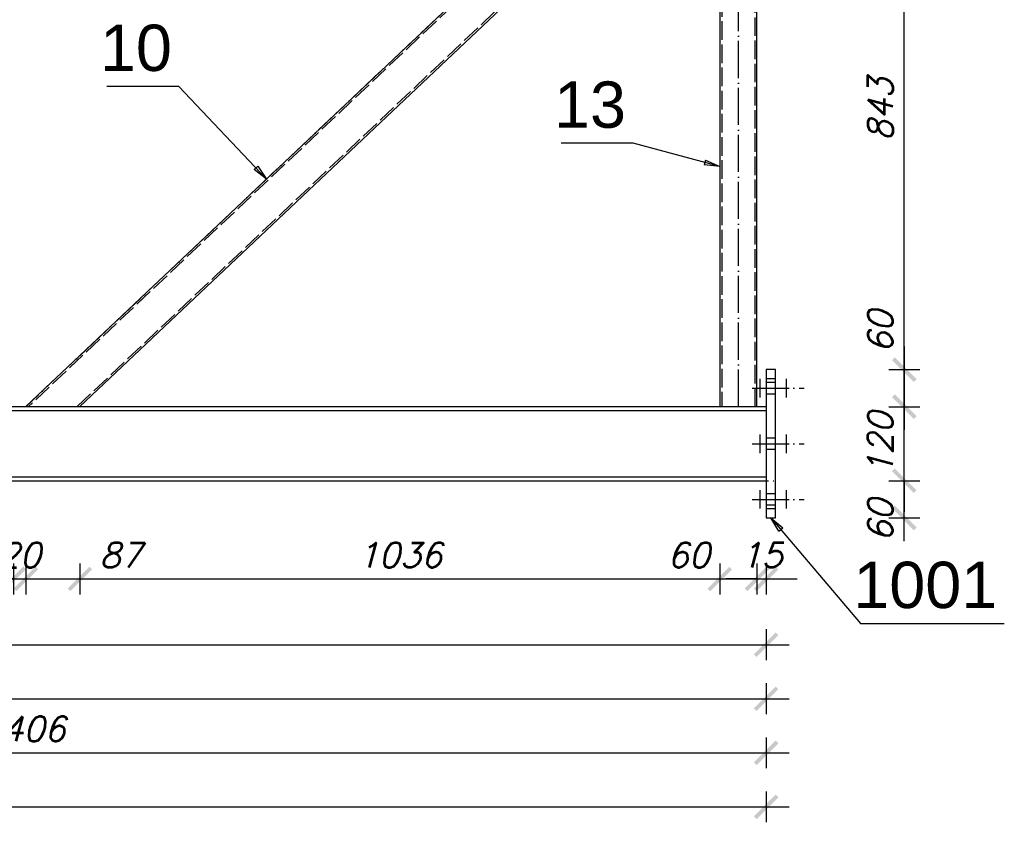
# Model space of a CAD drawing. Header units: millimetres. Extents: x 1814 to 94182, y 11562 to 49454.
# Tile 231 of 256: x 17009 to 17168, y 28703 to 28833. Entities that reach past the tile are written whole.
import ezdxf

# ---------------------------------------------------------------- set-up
doc = ezdxf.new("R2010")
doc.units = ezdxf.units.MM
doc.linetypes.add('ACAD_ISO02W100', pattern=[15, 12, -3])
doc.linetypes.add('ACAD_ISO04W100', pattern=[30, 24, -3, 0, -3])
doc.layers.add('wymiar', color=135, linetype='Continuous', lineweight=9)
doc.styles.add('ARIAL', font='arial.ttf')
doc.styles.add('WYMIARY', font='simplex.shx', dxfattribs={"oblique": 15})
doc.dimstyles.new('1-25', dxfattribs={"dimscale": 25, "dimtxt": 0.16, "dimasz": 0.2, "dimexe": 0.1, "dimexo": 0.1, "dimgap": 0.075, "dimtad": 1, "dimdec": 0, "dimlfac": 10, "dimrnd": 0.01, "dimzin": 9, "dimtxsty": 'WYMIARY', "dimblk": 'ARCHTICK', "dimcen": 0.2, "dimdle": 0.15, "dimadec": 1, "dimazin": 1, "dimtfac": 1, "dimtdec": 0, "dimtix": 1, "dimtmove": 2, "dimatfit": 3, "dimldrblk": 'ARCHTICK', "dimfxl": 0, "dimarcsym": 0})

# ---------------------------------------------------------------- blocks, each defined once
blk = doc.blocks.new('_ARCHTICK')
at = {"color": 0, "linetype": 'ByBlock', "lineweight": -2}
blk.add_solid([(0.398, 0.309), (0.309, 0.398), (-0.309, -0.398), (-0.398, -0.309)], dxfattribs=at)
blk = doc.blocks.new('*D771')
at = {"layer": 'Defpoints', "color": 0}
for p in [(16998.54, 28770.59), (17007.85, 28770.59), (17007.85, 28742.7)]:
    blk.add_point(p, dxfattribs=at)
at = {"layer": 'wymiar', "color": 0, "lineweight": -2}
for p, q in [((16998.54, 28745.2), (16998.54, 28740.2)), ((17007.85, 28745.2), (17007.85, 28740.2)), ((16994.79, 28742.7), (17011.6, 28742.7))]:
    blk.add_line(p, q, dxfattribs=at)
at = {"layer": 'wymiar', "color": 0, "lineweight": -2, "xscale": 5, "yscale": 5, "zscale": 5, "rotation": 180}
blk.add_blockref('_ARCHTICK', (16998.54, 28742.7), dxfattribs=at)
at = {"layer": 'wymiar', "color": 0, "lineweight": -2, "xscale": 5, "yscale": 5, "zscale": 5}
blk.add_blockref('_ARCHTICK', (17007.85, 28742.7), dxfattribs=at)
at = {"layer": 'wymiar', "color": 0, "insert": (16992.28, 28746.57), "char_height": 4, "attachment_point": 5, "style": 'WYMIARY'}
blk.add_mtext('93', dxfattribs=at)
blk = doc.blocks.new('*D772')
at = {"layer": 'Defpoints', "color": 0}
for p in [(17007.85, 28770.59), (17009.85, 28770.59), (17009.85, 28742.7)]:
    blk.add_point(p, dxfattribs=at)
at = {"layer": 'wymiar', "color": 0, "lineweight": -2}
for p, q in [((17007.85, 28745.2), (17007.85, 28740.2)), ((17009.85, 28745.2), (17009.85, 28740.2)), ((17007.85, 28742.7), (17002.85, 28742.7)), ((17007.85, 28742.7), (17009.85, 28742.7)), ((17009.85, 28742.7), (17014.85, 28742.7))]:
    blk.add_line(p, q, dxfattribs=at)
at = {"layer": 'wymiar', "color": 0, "lineweight": -2, "xscale": 5, "yscale": 5, "zscale": 5}
blk.add_blockref('_ARCHTICK', (17007.85, 28742.7), dxfattribs=at)
at = {"layer": 'wymiar', "color": 0, "lineweight": -2, "xscale": 5, "yscale": 5, "zscale": 5, "rotation": 180}
blk.add_blockref('_ARCHTICK', (17009.85, 28742.7), dxfattribs=at)
at = {"layer": 'wymiar', "color": 0, "insert": (17008.85, 28746.57), "char_height": 4, "attachment_point": 5, "style": 'WYMIARY'}
blk.add_mtext('20', dxfattribs=at)
blk = doc.blocks.new('*D773')
at = {"layer": 'Defpoints', "color": 0}
for p in [(17009.85, 28770.59), (17018.59, 28770.59), (17018.59, 28742.7)]:
    blk.add_point(p, dxfattribs=at)
at = {"layer": 'wymiar', "color": 0, "lineweight": -2}
for p, q in [((17009.85, 28745.2), (17009.85, 28740.2)), ((17018.59, 28745.2), (17018.59, 28740.2)), ((17006.1, 28742.7), (17022.34, 28742.7))]:
    blk.add_line(p, q, dxfattribs=at)
at = {"layer": 'wymiar', "color": 0, "lineweight": -2, "xscale": 5, "yscale": 5, "zscale": 5, "rotation": 180}
blk.add_blockref('_ARCHTICK', (17009.85, 28742.7), dxfattribs=at)
at = {"layer": 'wymiar', "color": 0, "lineweight": -2, "xscale": 5, "yscale": 5, "zscale": 5}
blk.add_blockref('_ARCHTICK', (17018.59, 28742.7), dxfattribs=at)
at = {"layer": 'wymiar', "color": 0, "insert": (17025.2, 28746.57), "char_height": 4, "attachment_point": 5, "style": 'WYMIARY'}
blk.add_mtext('87', dxfattribs=at)
blk = doc.blocks.new('*D774')
at = {"layer": 'Defpoints', "color": 0}
for p in [(17018.59, 28770.59), (17122.2, 28770.59), (17122.2, 28742.7)]:
    blk.add_point(p, dxfattribs=at)
at = {"layer": 'wymiar', "color": 0, "lineweight": -2}
for p, q in [((17018.59, 28745.2), (17018.59, 28740.2)), ((17122.2, 28745.2), (17122.2, 28740.2)), ((17014.84, 28742.7), (17125.95, 28742.7))]:
    blk.add_line(p, q, dxfattribs=at)
at = {"layer": 'wymiar', "color": 0, "lineweight": -2, "xscale": 5, "yscale": 5, "zscale": 5, "rotation": 180}
blk.add_blockref('_ARCHTICK', (17018.59, 28742.7), dxfattribs=at)
at = {"layer": 'wymiar', "color": 0, "lineweight": -2, "xscale": 5, "yscale": 5, "zscale": 5}
blk.add_blockref('_ARCHTICK', (17122.2, 28742.7), dxfattribs=at)
at = {"layer": 'wymiar', "color": 0, "insert": (17070.4, 28746.57), "char_height": 4, "attachment_point": 5, "style": 'WYMIARY'}
blk.add_mtext('1036', dxfattribs=at)
blk = doc.blocks.new('*D775')
at = {"layer": 'Defpoints', "color": 0}
for p in [(17122.2, 28770.59), (17128.2, 28770.59), (17128.2, 28742.7)]:
    blk.add_point(p, dxfattribs=at)
at = {"layer": 'wymiar', "color": 0, "lineweight": -2}
for p, q in [((17122.2, 28745.2), (17122.2, 28740.2)), ((17128.2, 28745.2), (17128.2, 28740.2)), ((17118.45, 28742.7), (17131.95, 28742.7))]:
    blk.add_line(p, q, dxfattribs=at)
at = {"layer": 'wymiar', "color": 0, "lineweight": -2, "xscale": 5, "yscale": 5, "zscale": 5, "rotation": 180}
blk.add_blockref('_ARCHTICK', (17122.2, 28742.7), dxfattribs=at)
at = {"layer": 'wymiar', "color": 0, "lineweight": -2, "xscale": 5, "yscale": 5, "zscale": 5}
blk.add_blockref('_ARCHTICK', (17128.2, 28742.7), dxfattribs=at)
at = {"layer": 'wymiar', "color": 0, "insert": (17117.16, 28746.57), "char_height": 4, "attachment_point": 5, "style": 'WYMIARY'}
blk.add_mtext('60', dxfattribs=at)
blk = doc.blocks.new('*D776')
at = {"layer": 'Defpoints', "color": 0}
for p in [(17128.2, 28770.59), (17129.7, 28770.59), (17129.7, 28742.7)]:
    blk.add_point(p, dxfattribs=at)
at = {"layer": 'wymiar', "color": 0, "lineweight": -2}
for p, q in [((17128.2, 28745.2), (17128.2, 28740.2)), ((17129.7, 28745.2), (17129.7, 28740.2)), ((17128.2, 28742.7), (17123.2, 28742.7)), ((17128.2, 28742.7), (17129.7, 28742.7)), ((17129.7, 28742.7), (17134.7, 28742.7))]:
    blk.add_line(p, q, dxfattribs=at)
at = {"layer": 'wymiar', "color": 0, "lineweight": -2, "xscale": 5, "yscale": 5, "zscale": 5}
blk.add_blockref('_ARCHTICK', (17128.2, 28742.7), dxfattribs=at)
at = {"layer": 'wymiar', "color": 0, "lineweight": -2, "xscale": 5, "yscale": 5, "zscale": 5, "rotation": 180}
blk.add_blockref('_ARCHTICK', (17129.7, 28742.7), dxfattribs=at)
at = {"layer": 'wymiar', "color": 0, "insert": (17128.95, 28746.57), "char_height": 4, "attachment_point": 5, "style": 'WYMIARY'}
blk.add_mtext('15', dxfattribs=at)
blk = doc.blocks.new('*D801')
at = {"layer": 'Defpoints', "color": 0}
for p in [(16168, 28758.59), (17129.7, 28758.59), (17129.7, 28705.81)]:
    blk.add_point(p, dxfattribs=at)
at = {"layer": 'wymiar', "color": 0, "lineweight": -2}
for p, q in [((16168, 28708.31), (16168, 28703.31)), ((17129.7, 28708.31), (17129.7, 28703.31)), ((16164.25, 28705.81), (17133.45, 28705.81))]:
    blk.add_line(p, q, dxfattribs=at)
at = {"layer": 'wymiar', "color": 0, "lineweight": -2, "xscale": 5, "yscale": 5, "zscale": 5, "rotation": 180}
blk.add_blockref('_ARCHTICK', (16168, 28705.81), dxfattribs=at)
at = {"layer": 'wymiar', "color": 0, "lineweight": -2, "xscale": 5, "yscale": 5, "zscale": 5}
blk.add_blockref('_ARCHTICK', (17129.7, 28705.81), dxfattribs=at)
at = {"layer": 'wymiar', "color": 0, "insert": (16648.85, 28709.69), "char_height": 4, "attachment_point": 5, "style": 'WYMIARY'}
blk.add_mtext('9617', dxfattribs=at)
blk = doc.blocks.new('*D803')
at = {"layer": 'Defpoints', "color": 0}
for p in [(16409.15, 28759.33), (17129.7, 28758.59), (17129.7, 28732.06)]:
    blk.add_point(p, dxfattribs=at)
at = {"layer": 'wymiar', "color": 0, "lineweight": -2}
for p, q in [((16409.15, 28734.56), (16409.15, 28729.56)), ((17129.7, 28734.56), (17129.7, 28729.56)), ((16405.4, 28732.06), (17133.45, 28732.06))]:
    blk.add_line(p, q, dxfattribs=at)
at = {"layer": 'wymiar', "color": 0, "lineweight": -2, "xscale": 5, "yscale": 5, "zscale": 5, "rotation": 180}
blk.add_blockref('_ARCHTICK', (16409.15, 28732.06), dxfattribs=at)
at = {"layer": 'wymiar', "color": 0, "lineweight": -2, "xscale": 5, "yscale": 5, "zscale": 5}
blk.add_blockref('_ARCHTICK', (17129.7, 28732.06), dxfattribs=at)
at = {"layer": 'wymiar', "color": 0, "insert": (16769.43, 28735.94), "char_height": 4, "attachment_point": 5, "style": 'WYMIARY'}
blk.add_mtext('7206', dxfattribs=at)
blk = doc.blocks.new('*D805')
at = {"layer": 'Defpoints', "color": 0}
for p in [(16649.15, 28759.33), (17129.7, 28758.59), (17129.7, 28723.31)]:
    blk.add_point(p, dxfattribs=at)
at = {"layer": 'wymiar', "color": 0, "lineweight": -2}
for p, q in [((16649.15, 28725.81), (16649.15, 28720.81)), ((17129.7, 28725.81), (17129.7, 28720.81)), ((16645.4, 28723.31), (17133.45, 28723.31))]:
    blk.add_line(p, q, dxfattribs=at)
at = {"layer": 'wymiar', "color": 0, "lineweight": -2, "xscale": 5, "yscale": 5, "zscale": 5, "rotation": 180}
blk.add_blockref('_ARCHTICK', (16649.15, 28723.31), dxfattribs=at)
at = {"layer": 'wymiar', "color": 0, "lineweight": -2, "xscale": 5, "yscale": 5, "zscale": 5}
blk.add_blockref('_ARCHTICK', (17129.7, 28723.31), dxfattribs=at)
at = {"layer": 'wymiar', "color": 0, "insert": (16889.43, 28727.19), "char_height": 4, "attachment_point": 5, "style": 'WYMIARY'}
blk.add_mtext('4806', dxfattribs=at)
blk = doc.blocks.new('*D807')
at = {"layer": 'Defpoints', "color": 0}
for p in [(16889.15, 28759.33), (17129.7, 28758.59), (17129.7, 28714.56)]:
    blk.add_point(p, dxfattribs=at)
at = {"layer": 'wymiar', "color": 0, "lineweight": -2}
for p, q in [((16889.15, 28717.06), (16889.15, 28712.06)), ((17129.7, 28717.06), (17129.7, 28712.06)), ((16885.4, 28714.56), (17133.45, 28714.56))]:
    blk.add_line(p, q, dxfattribs=at)
at = {"layer": 'wymiar', "color": 0, "lineweight": -2, "xscale": 5, "yscale": 5, "zscale": 5, "rotation": 180}
blk.add_blockref('_ARCHTICK', (16889.15, 28714.56), dxfattribs=at)
at = {"layer": 'wymiar', "color": 0, "lineweight": -2, "xscale": 5, "yscale": 5, "zscale": 5}
blk.add_blockref('_ARCHTICK', (17129.7, 28714.56), dxfattribs=at)
at = {"layer": 'wymiar', "color": 0, "insert": (17009.43, 28718.44), "char_height": 4, "attachment_point": 5, "style": 'WYMIARY'}
blk.add_mtext('2406', dxfattribs=at)
blk = doc.blocks.new('*D808')
at = {"layer": 'Defpoints', "color": 0}
for p in [(17129.7, 28758.59), (17152.07, 28758.59), (17130.45, 28752.59)]:
    blk.add_point(p, dxfattribs=at)
at = {"layer": 'wymiar', "color": 0, "lineweight": -2}
for p, q in [((17152.07, 28748.84), (17152.07, 28762.34)), ((17149.57, 28758.59), (17154.57, 28758.59)), ((17149.57, 28752.59), (17154.57, 28752.59))]:
    blk.add_line(p, q, dxfattribs=at)
at = {"layer": 'wymiar', "color": 0, "lineweight": -2, "xscale": 5, "yscale": 5, "zscale": 5}
for p, rotation in [((17152.07, 28758.59), 90), ((17152.07, 28752.59), 270)]:
    blk.add_blockref('_ARCHTICK', p, dxfattribs=dict(at, rotation=rotation))
at = {"layer": 'wymiar', "color": 0, "insert": (17148.19, 28752.18), "char_height": 4, "attachment_point": 5, "rotation": 90, "style": 'WYMIARY'}
blk.add_mtext('60', dxfattribs=at)
blk = doc.blocks.new('*D809')
at = {"layer": 'Defpoints', "color": 0}
for p in [(17131.2, 28770.59), (17152.07, 28770.59), (17129.7, 28758.59)]:
    blk.add_point(p, dxfattribs=at)
at = {"layer": 'wymiar', "color": 0, "lineweight": -2}
for p, q in [((17152.07, 28770.59), (17152.07, 28775.59)), ((17149.57, 28770.59), (17154.57, 28770.59)), ((17152.07, 28758.59), (17152.07, 28770.59)), ((17149.57, 28758.59), (17154.57, 28758.59)), ((17152.07, 28758.59), (17152.07, 28753.59))]:
    blk.add_line(p, q, dxfattribs=at)
at = {"layer": 'wymiar', "color": 0, "lineweight": -2, "xscale": 5, "yscale": 5, "zscale": 5}
for p, rotation in [((17152.07, 28770.59), 270), ((17152.07, 28758.59), 90)]:
    blk.add_blockref('_ARCHTICK', p, dxfattribs=dict(at, rotation=rotation))
at = {"layer": 'wymiar', "color": 0, "insert": (17148.19, 28764.59), "char_height": 4, "attachment_point": 5, "rotation": 90, "style": 'WYMIARY'}
blk.add_mtext('120', dxfattribs=at)
blk = doc.blocks.new('*D810')
at = {"layer": 'Defpoints', "color": 0}
for p in [(17131.2, 28860.86), (17152.07, 28860.86), (17131.2, 28776.59)]:
    blk.add_point(p, dxfattribs=at)
at = {"layer": 'wymiar', "color": 0, "lineweight": -2}
for p, q in [((17152.07, 28772.84), (17152.07, 28864.61)), ((17149.57, 28860.86), (17154.57, 28860.86)), ((17149.57, 28776.59), (17154.57, 28776.59))]:
    blk.add_line(p, q, dxfattribs=at)
at = {"layer": 'wymiar', "color": 0, "lineweight": -2, "xscale": 5, "yscale": 5, "zscale": 5}
for p, rotation in [((17152.07, 28860.86), 90), ((17152.07, 28776.59), 270)]:
    blk.add_blockref('_ARCHTICK', p, dxfattribs=dict(at, rotation=rotation))
at = {"layer": 'wymiar', "color": 0, "insert": (17148.19, 28818.73), "char_height": 4, "attachment_point": 5, "rotation": 90, "style": 'WYMIARY'}
blk.add_mtext('843', dxfattribs=at)
blk = doc.blocks.new('*D814')
at = {"layer": 'Defpoints', "color": 0}
for p in [(17130.45, 28776.59), (17129.7, 28770.59), (17152.07, 28770.59)]:
    blk.add_point(p, dxfattribs=at)
at = {"layer": 'wymiar', "color": 0, "lineweight": -2}
for p, q in [((17152.07, 28780.34), (17152.07, 28766.84)), ((17149.57, 28776.59), (17154.57, 28776.59)), ((17149.57, 28770.59), (17154.57, 28770.59))]:
    blk.add_line(p, q, dxfattribs=at)
at = {"layer": 'wymiar', "color": 0, "lineweight": -2, "xscale": 5, "yscale": 5, "zscale": 5}
for p, rotation in [((17152.07, 28776.59), 90), ((17152.07, 28770.59), 270)]:
    blk.add_blockref('_ARCHTICK', p, dxfattribs=dict(at, rotation=rotation))
at = {"layer": 'wymiar', "color": 0, "insert": (17148.19, 28782.73), "char_height": 4, "attachment_point": 5, "rotation": 90, "style": 'WYMIARY'}
blk.add_mtext('60', dxfattribs=at)

msp = doc.modelspace()

# ---------------------------------------------------------------- linework, layer by layer
at = {"color": 145, "linetype": 'Continuous', "ltscale": 0.25}
for p, q in [((17111.304, 28866.492), (17009.855, 28770.591)), ((17018.589, 28770.591), (17120.227, 28866.671)), ((17122.205, 28866.71), (17122.205, 28770.59)), ((17128.205, 28770.59), (17128.205, 28866.83)), ((17131.205, 28776.59), (17129.705, 28776.59)), ((17129.705, 28776.59), (17129.705, 28776.476)), ((17129.705, 28776.476), (17129.705, 28776.151)), ((17131.205, 28776.476), (17131.205, 28776.59)), ((17131.205, 28776.151), (17131.205, 28776.476)), ((17129.705, 28776.151), (17129.705, 28775.664)), ((17129.705, 28775.664), (17129.705, 28775.09)), ((17131.205, 28775.09), (17129.705, 28775.09)), ((17129.705, 28775.09), (17129.705, 28754.09)), ((17131.205, 28775.664), (17131.205, 28776.151)), ((17131.205, 28775.09), (17131.205, 28775.664)), ((17131.205, 28754.09), (17131.205, 28775.09)), ((17129.704, 28770.59), (16168.005, 28770.59)), ((16889.155, 28769.96), (17129.704, 28769.96)), ((16889.155, 28759.22), (17129.704, 28759.22)), ((16168.005, 28758.59), (17129.704, 28758.59)), ((17129.705, 28754.09), (17131.205, 28754.09)), ((17129.705, 28754.09), (17129.705, 28753.516)), ((17131.205, 28753.516), (17131.205, 28754.09)), ((17129.705, 28753.516), (17129.705, 28753.03)), ((17129.705, 28753.03), (17129.705, 28752.705)), ((17129.705, 28752.705), (17129.705, 28752.59)), ((17129.705, 28752.59), (17131.205, 28752.59)), ((17131.205, 28753.03), (17131.205, 28753.516)), ((17131.205, 28752.705), (17131.205, 28753.03)), ((17131.205, 28752.59), (17131.205, 28752.705))]:
    msp.add_line(p, q, dxfattribs=at)
at = {"color": 10, "linetype": 'ACAD_ISO04W100', "ltscale": 0.25}
for p, q in [((17111.305, 28866.492), (17009.855, 28770.59)), ((17125.205, 28770.59), (17125.205, 28866.77)), ((17128.752, 28772.09), (17128.752, 28775.09)), ((17133.007, 28772.09), (17133.007, 28775.09)), ((17127.452, 28773.59), (17135.857, 28773.59)), ((17128.752, 28773.59), (17128.752, 28773.59)), ((17133.007, 28773.59), (17133.007, 28773.59)), ((17128.752, 28763.09), (17128.752, 28766.09)), ((17133.007, 28763.09), (17133.007, 28766.09)), ((17127.452, 28764.59), (17135.857, 28764.59)), ((17128.752, 28764.59), (17128.752, 28764.59)), ((17133.007, 28764.59), (17133.007, 28764.59)), ((16166.504, 28758.59), (17131.205, 28758.59)), ((17128.752, 28754.09), (17128.752, 28757.09)), ((17133.007, 28754.09), (17133.007, 28757.09)), ((17127.452, 28755.59), (17135.857, 28755.59)), ((17128.752, 28755.59), (17128.752, 28755.59)), ((17133.007, 28755.59), (17133.007, 28755.59))]:
    msp.add_line(p, q, dxfattribs=at)
at = {"color": 84, "linetype": 'ACAD_ISO02W100', "ltscale": 0.25}
for p, q in [((17111.751, 28866.501), (17010.291, 28770.591)), ((17018.152, 28770.591), (17119.781, 28866.662)), ((17122.505, 28866.716), (17122.505, 28770.59)), ((17127.905, 28770.59), (17127.905, 28866.824)), ((17131.205, 28774.491), (17129.705, 28774.491)), ((17129.705, 28772.69), (17131.205, 28772.69)), ((17131.205, 28765.491), (17129.705, 28765.491)), ((17129.705, 28763.69), (17131.205, 28763.69)), ((17131.205, 28756.491), (17129.705, 28756.491)), ((17129.705, 28754.69), (17131.205, 28754.69))]:
    msp.add_line(p, q, dxfattribs=at)
at = {"color": 0, "linetype": 'ByBlock', "lineweight": -2}
for p, q in [((17119.898, 28810.518, -785.676), (17119.682, 28809.713, -785.676)), ((17119.898, 28810.518, -785.676), (17122.205, 28809.469, -785.676)), ((17047.409, 28809.532, -785.676), (17046.804, 28808.959, -785.676)), ((17048.824, 28807.429, -785.676), (17046.804, 28808.959, -785.676)), ((17047.409, 28809.532, -785.676), (17048.824, 28807.429, -785.676)), ((17122.205, 28809.469, -785.676), (17119.682, 28809.713, -785.676)), ((17131.753, 28750.414, -781.676), (17130.455, 28752.59, -781.676)), ((17130.455, 28752.59, -781.676), (17132.389, 28750.953, -781.676)), ((17131.753, 28750.414, -781.676), (17132.389, 28750.953, -781.676))]:
    msp.add_line(p, q, dxfattribs=at)
at = {"color": 7}
for points in [[(17048.824, 28807.429), (17034.642, 28822.431), (17022.988, 28822.431)], [(17122.205, 28809.469), (17108.155, 28813.233), (17096.5, 28813.233)], [(17130.455, 28752.59), (17144.955, 28735.487), (17168.263, 28735.487)]]:
    msp.add_lwpolyline(points, dxfattribs=at)

# ---------------------------------------------------------------- texts
at = {"color": 7, "style": 'ARIAL'}
for s, p in [('10', (17021.847, 28824.931)), ('13', (17095.359, 28815.733)), ('1001', (17143.814, 28737.987))]:
    msp.add_text(s, height=7.5, dxfattribs=at).set_placement(p)

# ---------------------------------------------------------------- dimensions: what is measured, and where the dimension line sits
at = {"layer": 'wymiar'}
for base, p1, p2, picture, middle in [((17152.066, 28860.86), (17131.205, 28776.59), (17131.205, 28860.86), '*D810', (17148.191, 28818.725)), ((17152.066, 28770.59), (17129.704, 28758.59), (17131.205, 28770.59), '*D809', (17148.191, 28764.59))]:
    dim = msp.add_linear_dim(base=base, p1=p1, p2=p2, angle=90, dimstyle='1-25', dxfattribs=at)
    dim.commit()
    dim.dimension.update_dxf_attribs({"geometry": picture, "text_midpoint": middle})
for base, p1, p2, picture, middle in [((17152.066, 28770.59), (17130.455, 28776.59), (17129.704, 28770.59), '*D814', (17148.191, 28782.731)), ((17152.066, 28758.59), (17130.455, 28752.588), (17129.704, 28758.59), '*D808', (17148.191, 28752.184))]:
    dim = msp.add_linear_dim(base=base, p1=p1, p2=p2, angle=90, dimstyle='1-25', dxfattribs=at)
    dim.commit()
    dim.dimension.update_dxf_attribs({"geometry": picture, "text_midpoint": middle, "dimtype": 160})
for base, p1, p2, picture, middle in [((17007.855, 28742.699), (16998.537, 28770.59), (17007.855, 28770.59), '*D771', (16992.279, 28746.574)), ((17018.589, 28742.699), (17009.855, 28770.59), (17018.589, 28770.59), '*D773', (17025.202, 28746.574)), ((17128.205, 28742.699), (17122.205, 28770.59), (17128.205, 28770.59), '*D775', (17117.157, 28746.574))]:
    dim = msp.add_linear_dim(base=base, p1=p1, p2=p2, dimstyle='1-25', dxfattribs=at)
    dim.commit()
    dim.dimension.update_dxf_attribs({"geometry": picture, "text_midpoint": middle, "dimtype": 160})
for base, p1, p2, picture, middle in [((17009.855, 28742.699), (17007.855, 28770.59), (17009.855, 28770.59), '*D772', (17008.855, 28746.574)), ((17122.205, 28742.699), (17018.589, 28770.59), (17122.205, 28770.59), '*D774', (17070.397, 28746.574)), ((17129.705, 28742.699), (17128.205, 28770.59), (17129.705, 28770.59), '*D776', (17128.955, 28746.574)), ((17129.704502, 28732.06287), (16409.1545, 28759.334612), (17129.704502, 28758.590431), '*D803', (16769.429501, 28735.93787)), ((17129.704502, 28723.31287), (16649.154501, 28759.334612), (17129.704502, 28758.590431), '*D805', (16889.429501, 28727.18787)), ((17129.704, 28714.563), (16889.155, 28759.335), (17129.704, 28758.59), '*D807', (17009.429, 28718.438)), ((17129.705, 28705.813), (16168.005, 28758.59), (17129.705, 28758.59), '*D801', (16648.855, 28709.688))]:
    dim = msp.add_linear_dim(base=base, p1=p1, p2=p2, dimstyle='1-25', dxfattribs=at)
    dim.commit()
    dim.dimension.update_dxf_attribs({"geometry": picture, "text_midpoint": middle})

doc.saveas('drawing.dxf')
